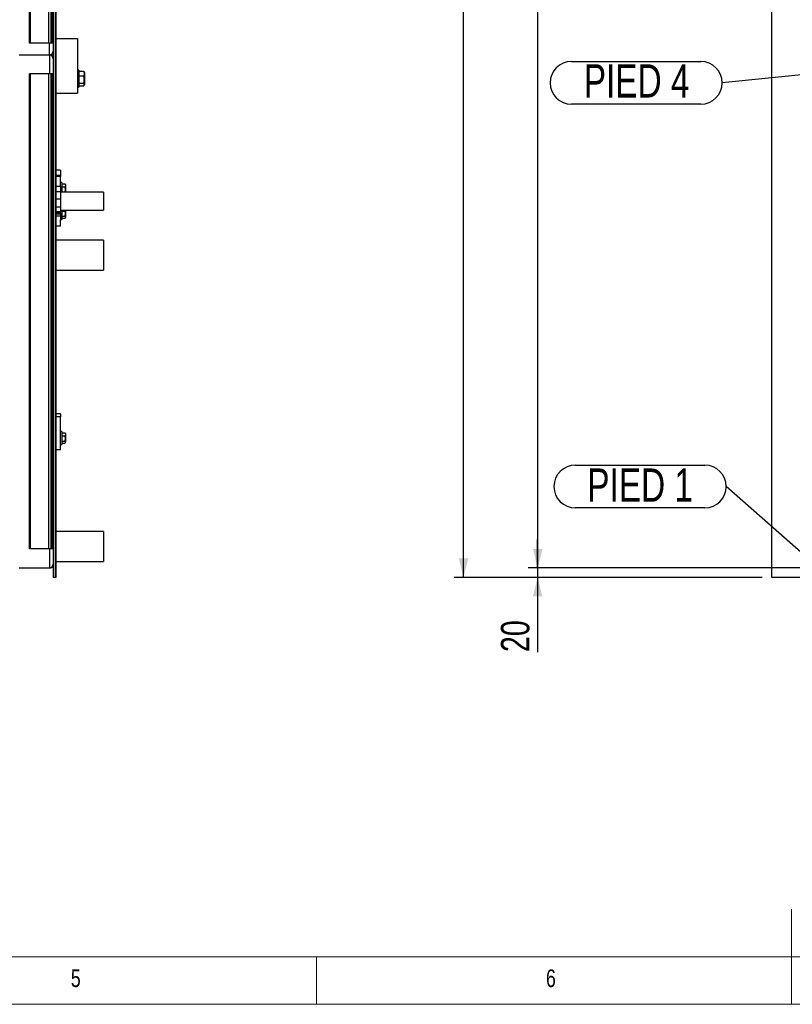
# Model space of a CAD drawing. Header units: millimetres. Extents: x 5 to 589, y 5 to 415.
# Tile 15 of 68: x 216 to 297, y 5 to 109. Entities that reach past the tile are written whole.
import ezdxf

# ---------------------------------------------------------------- set-up
doc = ezdxf.new("R2010")
doc.units = ezdxf.units.MM
doc.layers.add('COTES', color=1, linetype='Continuous')
doc.layers.add('NOTES', color=6, linetype='Continuous')
doc.layers.add('TRAIT-FORT', color=4, linetype='Continuous', lineweight=25)
doc.styles.add('SLDTEXTSTYLE0', font='TXT', dxfattribs={"width": 0.75})
doc.dimstyles.new('SLDDIMSTYLE2', dxfattribs={"dimtxt": 3, "dimasz": 2, "dimexe": 0, "dimexo": 0.0625, "dimgap": 0.75, "dimtad": 1, "dimdec": 0, "dimlfac": 20, "dimrnd": 1e-09, "dimzin": 12, "dimdsep": 46, "dimtxsty": 'SLDTEXTSTYLE0', "dimsah": 1, "dimcen": 0.09, "dimadec": 0, "dimazin": 3, "dimtfac": 1, "dimtdec": 0, "dimtofl": 0, "dimtmove": 0, "dimatfit": 3, "dimfxl": 1, "dimfrac": 2, "dimtolj": 1, "dimtzin": 12, "dimarcsym": 0})
doc.dimstyles.new('SLDDIMSTYLE3', dxfattribs={"dimtxt": 3, "dimasz": 2, "dimexe": 0, "dimexo": 0.0625, "dimgap": 0.75, "dimtad": 1, "dimdec": 0, "dimlfac": 20, "dimrnd": 1e-09, "dimzin": 12, "dimdsep": 46, "dimtxsty": 'SLDTEXTSTYLE0', "dimsah": 1, "dimcen": 0.09, "dimadec": 0, "dimazin": 3, "dimtfac": 1, "dimtdec": 0, "dimtmove": 0, "dimatfit": 0, "dimfxl": 1, "dimfrac": 2, "dimtolj": 1, "dimtzin": 12, "dimarcsym": 0})
doc.dimstyles.new('SLDDIMSTYLE4', dxfattribs={"dimtxt": 0.18, "dimasz": 1, "dimexe": 0, "dimexo": 0.0625, "dimgap": 0, "dimtad": 0, "dimtih": 1, "dimtoh": 1, "dimdec": 0, "dimrnd": 1e-09, "dimzin": 0, "dimdsep": 46, "dimtxsty": 'Standard', "dimblk1": 'DOT', "dimblk2": 'DOT', "dimsah": 1, "dimcen": 0.09, "dimadec": 0, "dimazin": 0, "dimtfac": 1, "dimtdec": 0, "dimtofl": 0, "dimtmove": 0, "dimatfit": 3, "dimldrblk": 'DOT', "dimfxl": 1, "dimfrac": 2, "dimtolj": 1, "dimtzin": 0, "dimarcsym": 0})

# ---------------------------------------------------------------- blocks, each defined once
blk = doc.blocks.new('_D_44')
at = {"layer": 'COTES', "color": 1, "transparency": 16777216}
for p, q in [((294.92, 196.68), (269.29, 196.68)), ((270.29, 196.68), (270.29, 50.93)), ((316.52, 50.93), (269.29, 50.93))]:
    blk.add_line(p, q, dxfattribs=at)
for points in [[(270.29, 196.68), (269.79, 194.68), (270.79, 194.68)], [(270.29, 50.93), (270.79, 52.93), (269.79, 52.93)]]:
    blk.add_solid(points, dxfattribs=at)
at = {"layer": 'COTES', "color": 1, "transparency": 16777216, "char_height": 3, "attachment_point": 1, "rotation": 90, "style": 'SLDTEXTSTYLE0'}
for s, insert in [('CADRE', (266.42, 121.93)), ('2915', (266.42, 111.93))]:
    blk.add_mtext(s, dxfattribs=dict(at, insert=insert))
blk = doc.blocks.new('_D_45')
at = {"layer": 'COTES', "color": 1, "transparency": 16777216}
for p, q in [((270.29, 50.93), (270.29, 53.93)), ((316.52, 50.93), (269.29, 50.93)), ((270.29, 50.93), (270.29, 49.93)), ((293.92, 49.93), (269.29, 49.93)), ((270.29, 49.93), (270.29, 42.08))]:
    blk.add_line(p, q, dxfattribs=at)
for points in [[(270.29, 50.93), (270.79, 52.93), (269.79, 52.93)], [(270.29, 49.93), (269.79, 47.93), (270.79, 47.93)]]:
    blk.add_solid(points, dxfattribs=at)
at = {"layer": 'COTES', "color": 1, "transparency": 16777216, "insert": (266.42, 42.08), "char_height": 3, "attachment_point": 1, "rotation": 90, "style": 'SLDTEXTSTYLE0'}
blk.add_mtext('20', dxfattribs=at)
blk = doc.blocks.new('_D_46')
at = {"layer": 'COTES', "color": 1, "transparency": 16777216}
for p, q in [((293.92, 200.43), (261.49, 200.43)), ((262.49, 49.93), (262.49, 200.43)), ((293.92, 49.93), (261.49, 49.93))]:
    blk.add_line(p, q, dxfattribs=at)
for points in [[(262.49, 200.43), (261.99, 198.43), (262.99, 198.43)], [(262.49, 49.93), (262.99, 51.93), (261.99, 51.93)]]:
    blk.add_solid(points, dxfattribs=at)
at = {"layer": 'COTES', "color": 1, "transparency": 16777216, "char_height": 3, "attachment_point": 1, "rotation": 90, "style": 'SLDTEXTSTYLE0'}
for s, insert in [('TOLES', (258.62, 124.6)), ('3010', (258.62, 114.61))]:
    blk.add_mtext(s, dxfattribs=dict(at, insert=insert))
blk = doc.blocks.new('SW_NOTE_6')
at = {"layer": 'NOTES', "color": 0}
for p, q in [((-15.87, 2.25), (-2.25, 2.25)), ((-2.25, -2.25), (-15.87, -2.25))]:
    blk.add_line(p, q, dxfattribs=at)
for centre, start, end in [((-15.87, 0), 90, 270), ((-2.25, 0), 270, 90)]:
    blk.add_arc(centre, 2.25, start, end, dxfattribs=at)
at = {"layer": 'NOTES', "color": 0, "insert": (-9.05, 1.91), "char_height": 3.5, "attachment_point": 2, "style": 'SLDTEXTSTYLE0'}
blk.add_mtext('PIED 1', dxfattribs=at)
blk = doc.blocks.new('_Dot')
at = {"color": 0, "linetype": 'ByBlock', "lineweight": -2}
blk.add_line((-0.5, 0), (-1, 0), dxfattribs=at)
at = {"color": 0, "linetype": 'ByBlock', "const_width": 0.5}
blk.add_lwpolyline([(-0.25, 0, 1), (0.25, 0, 1)], format="xyb", close=True, dxfattribs=at)
blk = doc.blocks.new('SW_NOTE_7')
at = {"layer": 'NOTES', "color": 0}
for p, q in [((-15.87, 2.25), (-2.25, 2.25)), ((-2.25, -2.25), (-15.87, -2.25))]:
    blk.add_line(p, q, dxfattribs=at)
for centre, start, end in [((-15.87, 0), 90, 270), ((-2.25, 0), 270, 90)]:
    blk.add_arc(centre, 2.25, start, end, dxfattribs=at)
at = {"layer": 'NOTES', "color": 0, "insert": (-9.01, 1.95), "char_height": 3.5, "attachment_point": 2, "style": 'SLDTEXTSTYLE0'}
blk.add_mtext('PIED 4', dxfattribs=at)

msp = doc.modelspace()

# ---------------------------------------------------------------- linework, layer by layer
at = {"color": 7, "linetype": 'Continuous', "lineweight": 18}
for p, q in [((297, 5), (297, 15)), ((10, 10), (584, 10)), ((247, 5), (247, 10)), ((5, 5), (589, 5))]:
    msp.add_line(p, q, dxfattribs=at)
at = {"layer": 'TRAIT-FORT', "color": 4, "linetype": 'Continuous', "lineweight": 25}
for p, q in [((219.314, 200.426), (219.314, 49.927)), ((219.514, 200.426), (219.514, 49.927)), ((219.589, 200.426), (219.589, 49.927)), ((294.92, 49.927), (294.92, 200.426)), ((216.814, 106.177), (216.814, 151.177)), ((216.939, 106.177), (216.939, 151.177)), ((218.864, 106.177), (218.864, 151.177)), ((219.114, 106.177), (219.114, 151.177)), ((219.239, 106.177), (219.239, 151.177)), ((216.939, 106.177), (216.814, 106.177)), ((218.864, 106.177), (216.939, 106.177)), ((219.114, 106.177), (218.864, 106.177)), ((218.914, 104.927), (218.914, 106.177)), ((219.239, 106.177), (219.114, 106.177)), ((219.314, 106.177), (219.239, 106.177)), ((219.589, 106.66), (221.853, 106.66)), ((221.853, 106.66), (221.853, 100.911)), ((215.714, 104.927), (218.914, 104.927)), ((218.914, 104.927), (218.914, 102.927)), ((216.814, 52.927), (216.814, 102.927)), ((216.939, 102.927), (216.814, 102.927)), ((216.939, 52.927), (216.939, 102.927)), ((218.864, 102.927), (216.939, 102.927)), ((218.864, 52.927), (218.864, 102.927)), ((219.114, 102.927), (218.864, 102.927)), ((219.114, 52.927), (219.114, 102.927)), ((219.239, 102.927), (219.114, 102.927)), ((219.239, 52.927), (219.239, 102.927)), ((219.314, 102.927), (219.239, 102.927)), ((222.003, 103.339), (221.853, 103.339)), ((222.003, 103.339), (222.003, 102.784)), ((222.003, 103.212), (222.523, 103.212)), ((222.003, 102.784), (222.003, 101.539)), ((222.003, 102.742), (222.523, 102.742)), ((222.523, 103.212), (222.547, 103.172)), ((222.603, 103.08), (222.549, 103.173)), ((222.603, 103.08), (222.603, 102.36)), ((222.003, 101.969), (222.523, 101.969)), ((222.003, 101.666), (222.523, 101.666)), ((222.549, 101.705), (222.603, 101.798)), ((222.603, 102.36), (222.603, 101.798)), ((219.589, 100.911), (221.853, 100.911)), ((221.853, 101.539), (222.003, 101.539)), ((220.089, 92.79), (219.589, 92.79)), ((220.089, 92.249), (219.589, 92.249)), ((220.089, 92.79), (220.089, 92.249)), ((220.089, 92.249), (220.089, 92.138)), ((220.089, 92.138), (219.589, 92.138)), ((220.089, 91.618), (220.089, 92.138)), ((220.089, 91.068), (220.089, 91.618)), ((220.214, 91.503), (220.089, 91.503)), ((220.214, 91.496), (220.089, 91.496)), ((220.214, 91.503), (220.214, 91.496)), ((220.214, 91.496), (220.214, 91.08)), ((220.214, 91.372), (220.557, 91.372)), ((220.214, 91.366), (220.557, 91.366)), ((220.557, 91.366), (220.574, 91.337)), ((220.614, 91.279), (220.576, 91.344)), ((220.614, 91.273), (220.576, 91.338)), ((220.614, 91.279), (220.614, 91.273)), ((220.614, 91.273), (220.614, 90.766)), ((220.089, 91.068), (219.589, 91.068)), ((220.089, 90.53), (219.589, 90.53)), ((220.089, 91.068), (220.089, 90.53)), ((220.089, 90.53), (220.089, 89.767)), ((224.589, 90.493), (220.089, 90.493)), ((220.214, 91.08), (220.214, 90.491)), ((220.214, 91.035), (220.557, 91.035)), ((220.614, 90.766), (220.614, 90.493)), ((224.589, 90.493), (224.589, 88.604)), ((220.089, 89.767), (219.589, 89.767)), ((220.089, 89.767), (220.089, 88.902)), ((220.089, 88.902), (219.589, 88.902)), ((220.089, 88.428), (219.589, 88.428)), ((220.089, 88.284), (219.589, 88.284)), ((219.589, 88.225), (220.089, 88.225)), ((220.089, 88.902), (220.089, 88.428)), ((220.089, 88.604), (224.589, 88.604)), ((220.089, 88.284), (220.089, 88.428)), ((220.089, 88.284), (220.089, 88.225)), ((220.089, 88.23), (220.089, 87.606)), ((220.214, 88.604), (220.214, 87.606)), ((220.214, 88.495), (220.557, 88.495)), ((220.614, 88.604), (220.614, 88.226)), ((220.614, 88.226), (220.614, 87.83)), ((219.589, 87.981), (220.089, 87.981)), ((220.089, 87.606), (220.214, 87.606)), ((220.089, 86.918), (220.089, 87.606)), ((220.214, 87.951), (220.557, 87.951)), ((220.214, 87.737), (220.557, 87.737)), ((220.576, 87.765), (220.614, 87.83)), ((220.089, 86.918), (219.589, 86.918)), ((224.589, 85.437), (219.589, 85.437)), ((224.589, 85.437), (224.589, 82.262)), ((219.589, 82.262), (224.589, 82.262)), ((220.089, 67.162), (219.589, 67.162)), ((220.089, 66.845), (219.589, 66.845)), ((220.089, 67.162), (220.089, 66.845)), ((220.089, 63.352), (220.089, 66.845)), ((220.214, 65.291), (220.089, 65.291)), ((220.214, 65.291), (220.214, 64.875)), ((220.214, 65.161), (220.557, 65.161)), ((220.214, 64.875), (220.214, 63.941)), ((220.214, 64.83), (220.557, 64.83)), ((220.214, 64.286), (220.557, 64.286)), ((220.557, 65.161), (220.574, 65.132)), ((220.614, 65.068), (220.576, 65.133)), ((220.614, 65.068), (220.614, 64.561)), ((220.614, 64.561), (220.614, 64.165)), ((220.089, 63.352), (219.589, 63.352)), ((220.089, 63.941), (220.214, 63.941)), ((220.214, 64.072), (220.557, 64.072)), ((220.576, 64.1), (220.614, 64.165)), ((224.589, 54.784), (219.589, 54.784)), ((224.589, 54.784), (224.589, 51.609)), ((216.939, 52.927), (216.814, 52.927)), ((218.864, 52.927), (216.939, 52.927)), ((219.114, 52.927), (218.864, 52.927)), ((218.914, 52.927), (218.914, 50.927)), ((219.239, 52.927), (219.114, 52.927)), ((219.314, 52.927), (219.239, 52.927)), ((215.714, 50.927), (218.914, 50.927)), ((219.589, 51.609), (224.589, 51.609)), ((219.514, 49.927), (219.314, 49.927)), ((219.589, 49.927), (219.514, 49.927)), ((299.67, 49.927), (294.92, 49.927))]:
    msp.add_line(p, q, dxfattribs=at)
for centre, start, end in [((218.914, 105.327), 270, 0), ((218.914, 104.527), 0, 90), ((218.914, 51.327), 270, 0)]:
    msp.add_arc(centre, 0.4, start, end, dxfattribs=at)
for points, knots in [([(222.523, 103.212), (222.541, 103.172), (222.576, 103.089), (222.589, 102.967), (222.57, 102.85), (222.539, 102.779), (222.523, 102.742)], [0, 0, 0, 0, 0.2646081, 0.5349544, 0.7653466, 1, 1, 1, 1]), ([(222.523, 101.969), (222.536, 102.018), (222.563, 102.116), (222.586, 102.283), (222.584, 102.468), (222.556, 102.626), (222.53, 102.717), (222.523, 102.742)], [0, 0, 0, 0, 0.1932067, 0.3883081, 0.6406042, 0.8997177, 1, 1, 1, 1]), ([(222.523, 101.666), (222.541, 101.692), (222.576, 101.745), (222.589, 101.824), (222.57, 101.899), (222.539, 101.946), (222.523, 101.969)], [0, 0, 0, 0, 0.2646081, 0.5349544, 0.7653466, 1, 1, 1, 1]), ([(220.557, 91.366), (220.57, 91.337), (220.594, 91.279), (220.603, 91.193), (220.59, 91.111), (220.568, 91.06), (220.557, 91.035)], [0, 0, 0, 0, 0.2646059, 0.5349496, 0.7653441, 1, 1, 1, 1]), ([(220.557, 90.491), (220.574, 90.56), (220.602, 90.675), (220.6, 90.841), (220.58, 90.952), (220.562, 91.017), (220.557, 91.035)], [0, 0, 0, 0, 0.3862435, 0.63843083, 0.89743273, 1, 1, 1, 1]), ([(220.592, 88.604), (220.591, 88.593), (220.586, 88.556), (220.569, 88.52), (220.557, 88.495)], [0, 0, 0, 0, 0.2955604, 1, 1, 1, 1]), ([(220.557, 87.951), (220.574, 88.02), (220.602, 88.135), (220.6, 88.301), (220.58, 88.412), (220.562, 88.477), (220.557, 88.495)], [0, 0, 0, 0, 0.3862435, 0.63843083, 0.89743273, 1, 1, 1, 1]), ([(220.557, 87.737), (220.57, 87.756), (220.594, 87.793), (220.603, 87.849), (220.59, 87.902), (220.568, 87.934), (220.557, 87.951)], [0, 0, 0, 0, 0.2646059, 0.5349496, 0.7653441, 1, 1, 1, 1]), ([(220.557, 65.161), (220.57, 65.132), (220.594, 65.074), (220.603, 64.988), (220.59, 64.906), (220.568, 64.855), (220.557, 64.83)], [0, 0, 0, 0, 0.2646059, 0.5349496, 0.7653441, 1, 1, 1, 1]), ([(220.557, 64.286), (220.574, 64.355), (220.602, 64.47), (220.6, 64.636), (220.58, 64.748), (220.562, 64.812), (220.557, 64.83)], [0, 0, 0, 0, 0.3862435, 0.63843083, 0.89743273, 1, 1, 1, 1]), ([(220.557, 64.072), (220.57, 64.091), (220.594, 64.128), (220.603, 64.184), (220.59, 64.237), (220.568, 64.269), (220.557, 64.286)], [0, 0, 0, 0, 0.2646059, 0.5349496, 0.7653441, 1, 1, 1, 1])]:
    msp.add_open_spline(points, degree=3, knots=knots, dxfattribs=at)

# ---------------------------------------------------------------- block references
at = {"layer": 'NOTES', "color": 211}
for name, p in [('SW_NOTE_7', (289.714, 102.002)), ('SW_NOTE_6', (290.123, 59.496))]:
    msp.add_blockref(name, p, dxfattribs=at)

# ---------------------------------------------------------------- texts
at = {"layer": 'NOTES', "color": 211, "char_height": 1.852, "attachment_point": 1, "style": 'SLDTEXTSTYLE0'}
for s, insert in [('5', (221.167, 8.668)), ('6', (271.167, 8.668))]:
    msp.add_mtext(s, dxfattribs=dict(at, insert=insert))

# ---------------------------------------------------------------- dimensions: what is measured, and where the dimension line sits
at = {"layer": 'COTES', "color": 1}
for base, p1, p2, text, picture, middle in [((262.489, 200.426), (294.92, 49.927), (294.92, 200.426), '<> TOLES', '_D_46', (262.489, 125.176)), ((270.29, 50.927), (295.92, 196.677), (317.52, 50.927), '<> CADRE', '_D_44', (270.29, 123.802))]:
    dim = msp.add_linear_dim(base=base, p1=p1, p2=p2, angle=90, text=text, dimstyle='SLDDIMSTYLE2', dxfattribs=at)
    dim.commit()
    dim.dimension.update_dxf_attribs({"geometry": picture, "text_midpoint": middle, "dimtype": 160})
dim = msp.add_linear_dim(base=(270.29, 49.927), p1=(317.52, 50.927), p2=(294.92, 49.927), angle=90, dimstyle='SLDDIMSTYLE3', dxfattribs=at)
dim.commit()
dim.dimension.update_dxf_attribs({"geometry": '_D_45', "text_midpoint": (270.29, 44.297), "dimtype": 160})

# ---------------------------------------------------------------- leaders
at = {"layer": 'NOTES', "color": 211}
for points in [[(301.139, 103.157), (289.714, 102.002)], [(300.037, 50.773), (290.123, 59.496)]]:
    msp.add_leader(points, dimstyle='SLDDIMSTYLE4', dxfattribs=at)

doc.saveas('drawing.dxf')
